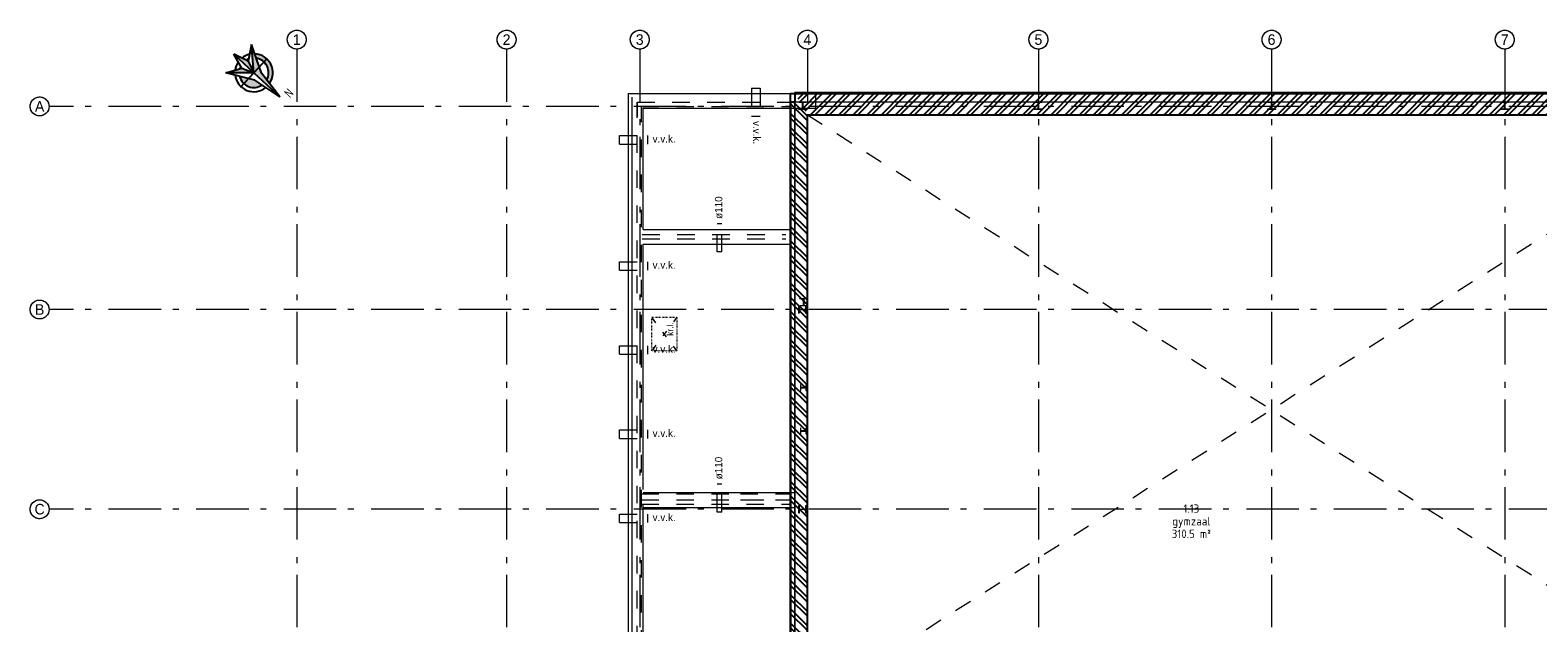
# Model space of a CAD drawing. Header units: millimetres. Extents: x -6345 to 55105, y -2390 to 56062.
# Tile 11 of 14: x -6345 to 29544, y 21704 to 35798. Entities that reach past the tile are written whole.
import ezdxf
from ezdxf.enums import TextEntityAlignment as Align

# ---------------------------------------------------------------- set-up
doc = ezdxf.new("R2010")
doc.units = ezdxf.units.MM
doc.header["$LTSCALE"] = 100
for name, pattern in [('STYLE_01', [0.416641, 0.208282, -0.208359]), ('STYLE_05', [0.208282, 0.069427, -0.138855]), ('STYLE_06', [1.041641, 0.625, -0.208282, 0.069427, -0.138931])]:
    doc.linetypes.add(name, pattern=pattern)
for name, color, linetype, lineweight in [('00 stramien', 8, 'STYLE_06', 18), ('X-BT$23A__RuimteElement', 7, 'Continuous', 0), ('X-BT$23F__RuimteElement', 7, 'Continuous', 0), ('X-BT$23m2_RuimteElement', 7, 'Continuous', 0), ('X-BT$23NR__Ruimtenummer', 1, 'Continuous', 0), ('X-BT$23P__Algemeen', 1, 'Continuous', 0)]:
    doc.layers.add(name, color=color, linetype=linetype, lineweight=lineweight)
for name, color, linetype in [('AC21----_Buitenmuren', 8, 'Continuous'), ('AL16----_Funderings-contructie', 8, 'Continuous'), ('AL19----_Kruipluik', 8, 'Continuous'), ('AL21----_Buitenmuren', 3, 'Continuous'), ('AL28----_Constructie', 5, 'Continuous'), ('AL33----_Vloeropeningen', 5, 'Continuous'), ('BL$5----_Noordpijl', 7, 'Continuous'), ('X-BT$1----_Ruimtegegevens', 7, 'Continuous')]:
    doc.layers.add(name, color=color, linetype=linetype)
for name, color, linetype, plot in [('AL19----_sparingen VBI', 8, 'Continuous', False), ('AL19----_Ventilatie', 8, 'Continuous', False), ('BL$8-BVO-polylijn', 160, 'Continuous', False), ('BL$8-GO--polylijnen', 10, 'Continuous', False)]:
    doc.layers.add(name, color=color, linetype=linetype, plot=plot)
doc.styles.add('Isocpeur', font='isocpeur.ttf')
doc.styles.add('NORDINED_W', font='isocpeur.ttf', dxfattribs={"width": 0.8})

# ---------------------------------------------------------------- blocks, each defined once
blk = doc.blocks.new('Ruimtefunctie')
at = {"layer": 'X-BT$23A__RuimteElement', "style": 'Isocpeur', "width": 0.94}
blk.add_attdef('RUIMTEFUNCTIE-A', text='', height=200, dxfattribs=at).set_placement((0, -600), align=Align.MIDDLE_CENTER)
at = {"layer": 'X-BT$23F__RuimteElement', "style": 'Isocpeur', "width": 0.94}
blk.add_attdef('RUIMTEFUNCTIE', text='', height=200, dxfattribs=at).set_placement((0, 300), align=Align.MIDDLE_CENTER)
at = {"layer": 'X-BT$23m2_RuimteElement', "style": 'Isocpeur', "width": 0.94}
blk.add_attdef('RUIMTEFUNCTIE-B', text='', height=200, dxfattribs=at).set_placement((0, 0), align=Align.MIDDLE_CENTER)
at = {"layer": 'X-BT$23NR__Ruimtenummer', "style": 'Isocpeur', "width": 0.94}
blk.add_attdef('RUIMTENUMMER', text='', height=200, dxfattribs=at).set_placement((0, 600), align=Align.MIDDLE_CENTER)
at = {"layer": 'X-BT$23P__Algemeen', "style": 'Isocpeur', "width": 0.94}
blk.add_attdef('PEILMAAT', text='', height=200, dxfattribs=at).set_placement((0, -300), align=Align.MIDDLE_CENTER)

msp = doc.modelspace()

# ---------------------------------------------------------------- hatches: boundary and pattern name
at = {"layer": 'AC21----_Buitenmuren'}
h = msp.add_hatch(dxfattribs=at)
h.set_pattern_fill('ANSI32', color=256, scale=25, angle=90, style=0)
h.paths.add_polyline_path([(12155, 33785), (11855, 34305), (11855, 34085), (11755, 34085), (11755, 10235), (12078, 10635), (12078, 13474), (12155, 13474)])
h = msp.add_hatch(dxfattribs=at)
h.set_pattern_fill('ANSI32', color=256, scale=25, style=0)
h.paths.add_polyline_path([(34775, 34305), (11855, 34305), (12155, 33785), (34255, 33785)])
at = {"layer": 'BL$5----_Noordpijl'}
for points in [[(-1153, 35063), (-1497, 35225), (-1020, 34786)], [(-399, 34213), (-842, 34776), (-1074, 35455), (-1020, 34786)], [(-1307, 34895), (-1691, 34786), (-1020, 34786)], [(-1361, 34702, 0.521488), (-823, 34494), (-996, 34609)]]:
    msp.add_hatch(color=256, dxfattribs=at).paths.add_polyline_path(points)
h = msp.add_hatch(color=256, dxfattribs=at)
h.paths.add_polyline_path([(-714, 34613), (-648, 34530, 0.373023), (-714, 35117), (-782, 35044, -0.347631)])
h.paths.add_polyline_path([(-782, 35044), (-714, 35117, 0.17663), (-999, 35236), (-964, 35132, -0.147176)])

# ---------------------------------------------------------------- linework, layer by layer
at = {"layer": '00 stramien', "ltscale": 20}
for p, q in [((-225, 35588), (-222, 35610)), ((-225, 35566), (-225, 35588)), ((-223, 35544), (-225, 35566)), ((-219, 35522), (-223, 35544)), ((-222, 35610), (-217, 35631)), ((-217, 35631), (-211, 35652)), ((-211, 35652), (-202, 35673)), ((-202, 35673), (-191, 35692)), ((-191, 35692), (-179, 35710)), ((-179, 35710), (-164, 35727)), ((-164, 35727), (-148, 35742)), ((-148, 35742), (-131, 35756)), ((-131, 35756), (-112, 35768)), ((-112, 35768), (-93, 35778)), ((-93, 35778), (-72, 35786)), ((-72, 35786), (-51, 35792)), ((-51, 35792), (-29, 35796)), ((-29, 35796), (-7, 35798)), ((-7, 35798), (15, 35798)), ((15, 35798), (37, 35795)), ((37, 35795), (58, 35790)), ((58, 35790), (79, 35784)), ((79, 35784), (100, 35775)), ((100, 35775), (119, 35764)), ((119, 35764), (137, 35752)), ((137, 35752), (154, 35737)), ((154, 35737), (169, 35722)), ((169, 35722), (183, 35704)), ((183, 35704), (195, 35686)), ((195, 35686), (205, 35666)), ((205, 35666), (213, 35645)), ((213, 35645), (219, 35624)), ((222, 35537), (217, 35515)), ((219, 35624), (223, 35603)), ((225, 35558), (222, 35537)), ((223, 35603), (225, 35581)), ((225, 35581), (225, 35558)), ((4770, 35588), (4773, 35610)), ((4770, 35566), (4770, 35588)), ((4772, 35544), (4770, 35566)), ((4776, 35522), (4772, 35544)), ((4773, 35610), (4778, 35631)), ((4778, 35631), (4784, 35652)), ((4784, 35652), (4793, 35673)), ((4793, 35673), (4804, 35692)), ((4804, 35692), (4816, 35710)), ((4816, 35710), (4831, 35727)), ((4831, 35727), (4847, 35742)), ((4847, 35742), (4864, 35756)), ((4864, 35756), (4882, 35768)), ((4882, 35768), (4902, 35778)), ((4902, 35778), (4923, 35786)), ((4923, 35786), (4944, 35792)), ((4944, 35792), (4966, 35796)), ((4966, 35796), (4988, 35798)), ((4988, 35798), (5010, 35798)), ((5010, 35798), (5032, 35795)), ((5032, 35795), (5053, 35790)), ((5053, 35790), (5074, 35784)), ((5074, 35784), (5095, 35775)), ((5095, 35775), (5114, 35764)), ((5114, 35764), (5132, 35752)), ((5132, 35752), (5149, 35737)), ((5149, 35737), (5164, 35722)), ((5164, 35722), (5178, 35704)), ((5178, 35704), (5190, 35686)), ((5190, 35686), (5200, 35666)), ((5200, 35666), (5208, 35645)), ((5208, 35645), (5214, 35624)), ((5217, 35537), (5212, 35515)), ((5214, 35624), (5218, 35603)), ((5220, 35558), (5217, 35537)), ((5218, 35603), (5220, 35581)), ((5220, 35581), (5220, 35558)), ((7940, 35588), (7943, 35610)), ((7940, 35566), (7940, 35588)), ((7942, 35544), (7940, 35566)), ((7946, 35522), (7942, 35544)), ((7943, 35610), (7948, 35631)), ((7948, 35631), (7954, 35652)), ((7954, 35652), (7963, 35673)), ((7963, 35673), (7974, 35692)), ((7974, 35692), (7986, 35710)), ((7986, 35710), (8001, 35727)), ((8001, 35727), (8017, 35742)), ((8017, 35742), (8034, 35756)), ((8034, 35756), (8052, 35768)), ((8052, 35768), (8072, 35778)), ((8072, 35778), (8093, 35786)), ((8093, 35786), (8114, 35792)), ((8114, 35792), (8136, 35796)), ((8136, 35796), (8158, 35798)), ((8158, 35798), (8180, 35798)), ((8180, 35798), (8202, 35795)), ((8202, 35795), (8223, 35790)), ((8223, 35790), (8244, 35784)), ((8244, 35784), (8265, 35775)), ((8265, 35775), (8284, 35764)), ((8284, 35764), (8302, 35752)), ((8302, 35752), (8319, 35737)), ((8319, 35737), (8334, 35722)), ((8334, 35722), (8348, 35704)), ((8348, 35704), (8360, 35686)), ((8360, 35686), (8370, 35666)), ((8370, 35666), (8378, 35645)), ((8378, 35645), (8384, 35624)), ((8387, 35537), (8382, 35515)), ((8384, 35624), (8388, 35603)), ((8390, 35558), (8387, 35537)), ((8388, 35603), (8390, 35581)), ((8390, 35581), (8390, 35558)), ((11930, 35588), (11933, 35610)), ((11930, 35566), (11930, 35588)), ((11932, 35544), (11930, 35566)), ((11936, 35522), (11932, 35544)), ((11933, 35610), (11938, 35631)), ((11938, 35631), (11944, 35652)), ((11944, 35652), (11953, 35673)), ((11953, 35673), (11964, 35692)), ((11964, 35692), (11976, 35710)), ((11976, 35710), (11991, 35727)), ((11991, 35727), (12007, 35742)), ((12007, 35742), (12024, 35756)), ((12024, 35756), (12042, 35768)), ((12042, 35768), (12062, 35778)), ((12062, 35778), (12083, 35786)), ((12083, 35786), (12104, 35792)), ((12104, 35792), (12126, 35796)), ((12126, 35796), (12148, 35798)), ((12148, 35798), (12170, 35798)), ((12170, 35798), (12192, 35795)), ((12192, 35795), (12213, 35790)), ((12213, 35790), (12234, 35784)), ((12234, 35784), (12255, 35775)), ((12255, 35775), (12274, 35764)), ((12274, 35764), (12292, 35752)), ((12292, 35752), (12309, 35737)), ((12309, 35737), (12324, 35722)), ((12324, 35722), (12338, 35704)), ((12338, 35704), (12350, 35686)), ((12350, 35686), (12360, 35666)), ((12360, 35666), (12368, 35645)), ((12368, 35645), (12374, 35624)), ((12377, 35537), (12372, 35515)), ((12374, 35624), (12378, 35603)), ((12380, 35558), (12377, 35537)), ((12378, 35603), (12380, 35581)), ((12380, 35581), (12380, 35558)), ((17430, 35588), (17433, 35610)), ((17430, 35566), (17430, 35588)), ((17432, 35544), (17430, 35566)), ((17436, 35522), (17432, 35544)), ((17433, 35610), (17438, 35631)), ((17438, 35631), (17444, 35652)), ((17444, 35652), (17453, 35673)), ((17453, 35673), (17464, 35692)), ((17464, 35692), (17476, 35710)), ((17476, 35710), (17491, 35727)), ((17491, 35727), (17507, 35742)), ((17507, 35742), (17524, 35756)), ((17524, 35756), (17542, 35768)), ((17542, 35768), (17562, 35778)), ((17562, 35778), (17583, 35786)), ((17583, 35786), (17604, 35792)), ((17604, 35792), (17626, 35796)), ((17626, 35796), (17648, 35798)), ((17648, 35798), (17670, 35798)), ((17670, 35798), (17692, 35795)), ((17692, 35795), (17713, 35790)), ((17713, 35790), (17734, 35784)), ((17734, 35784), (17755, 35775)), ((17755, 35775), (17774, 35764)), ((17774, 35764), (17792, 35752)), ((17792, 35752), (17809, 35737)), ((17809, 35737), (17824, 35722)), ((17824, 35722), (17838, 35704)), ((17838, 35704), (17850, 35686)), ((17850, 35686), (17860, 35666)), ((17860, 35666), (17868, 35645)), ((17868, 35645), (17874, 35624)), ((17877, 35537), (17872, 35515)), ((17874, 35624), (17878, 35603)), ((17880, 35558), (17877, 35537)), ((17878, 35603), (17880, 35581)), ((17880, 35581), (17880, 35558)), ((22980, 35588), (22983, 35610)), ((22980, 35566), (22980, 35588)), ((22982, 35544), (22980, 35566)), ((22986, 35522), (22982, 35544)), ((22983, 35610), (22988, 35631)), ((22988, 35631), (22994, 35652)), ((22994, 35652), (23003, 35673)), ((23003, 35673), (23014, 35692)), ((23014, 35692), (23026, 35710)), ((23026, 35710), (23041, 35727)), ((23041, 35727), (23057, 35742)), ((23057, 35742), (23074, 35756)), ((23074, 35756), (23092, 35768)), ((23092, 35768), (23112, 35778)), ((23112, 35778), (23133, 35786)), ((23133, 35786), (23154, 35792)), ((23154, 35792), (23176, 35796)), ((23176, 35796), (23198, 35798)), ((23198, 35798), (23220, 35798)), ((23220, 35798), (23242, 35795)), ((23242, 35795), (23263, 35790)), ((23263, 35790), (23284, 35784)), ((23284, 35784), (23305, 35775)), ((23305, 35775), (23324, 35764)), ((23324, 35764), (23342, 35752)), ((23342, 35752), (23359, 35737)), ((23359, 35737), (23374, 35722)), ((23374, 35722), (23388, 35704)), ((23388, 35704), (23400, 35686)), ((23400, 35686), (23410, 35666)), ((23410, 35666), (23418, 35645)), ((23418, 35645), (23424, 35624)), ((23427, 35537), (23422, 35515)), ((23424, 35624), (23428, 35603)), ((23430, 35558), (23427, 35537)), ((23428, 35603), (23430, 35581)), ((23430, 35581), (23430, 35558)), ((28530, 35588), (28533, 35610)), ((28530, 35566), (28530, 35588)), ((28532, 35544), (28530, 35566)), ((28536, 35522), (28532, 35544)), ((28533, 35610), (28538, 35631)), ((28538, 35631), (28544, 35652)), ((28544, 35652), (28553, 35673)), ((28553, 35673), (28564, 35692)), ((28564, 35692), (28576, 35710)), ((28576, 35710), (28591, 35727)), ((28591, 35727), (28607, 35742)), ((28607, 35742), (28624, 35756)), ((28624, 35756), (28642, 35768)), ((28642, 35768), (28662, 35778)), ((28662, 35778), (28683, 35786)), ((28683, 35786), (28704, 35792)), ((28704, 35792), (28726, 35796)), ((28726, 35796), (28748, 35798)), ((28748, 35798), (28770, 35798)), ((28770, 35798), (28792, 35795)), ((28792, 35795), (28813, 35790)), ((28813, 35790), (28834, 35784)), ((28834, 35784), (28855, 35775)), ((28855, 35775), (28874, 35764)), ((28874, 35764), (28892, 35752)), ((28892, 35752), (28909, 35737)), ((28909, 35737), (28924, 35722)), ((28924, 35722), (28938, 35704)), ((28938, 35704), (28950, 35686)), ((28950, 35686), (28960, 35666)), ((28960, 35666), (28968, 35645)), ((28968, 35645), (28974, 35624)), ((28977, 35537), (28972, 35515)), ((28974, 35624), (28978, 35603)), ((28980, 35558), (28977, 35537)), ((28978, 35603), (28980, 35581)), ((28980, 35581), (28980, 35558)), ((-213, 35501), (-219, 35522)), ((-205, 35480), (-213, 35501)), ((-195, 35461), (-205, 35480)), ((-183, 35442), (-195, 35461)), ((-169, 35425), (-183, 35442)), ((-154, 35409), (-169, 35425)), ((-137, 35395), (-154, 35409)), ((-119, 35382), (-137, 35395)), ((-100, 35371), (-119, 35382)), ((-79, 35363), (-100, 35371)), ((-58, 35356), (-79, 35363)), ((-37, 35351), (-58, 35356)), ((-15, 35349), (-37, 35351)), ((7, 35348), (-15, 35349)), ((29, 35350), (7, 35348)), ((51, 35354), (29, 35350)), ((72, 35360), (51, 35354)), ((93, 35368), (72, 35360)), ((112, 35378), (93, 35368)), ((131, 35390), (112, 35378)), ((148, 35404), (131, 35390)), ((164, 35419), (148, 35404)), ((179, 35436), (164, 35419)), ((191, 35454), (179, 35436)), ((202, 35474), (191, 35454)), ((211, 35494), (202, 35474)), ((217, 35515), (211, 35494)), ((4782, 35501), (4776, 35522)), ((4790, 35480), (4782, 35501)), ((4800, 35461), (4790, 35480)), ((4812, 35442), (4800, 35461)), ((4826, 35425), (4812, 35442)), ((4841, 35409), (4826, 35425)), ((4858, 35395), (4841, 35409)), ((4876, 35382), (4858, 35395)), ((4895, 35371), (4876, 35382)), ((4916, 35363), (4895, 35371)), ((4937, 35356), (4916, 35363)), ((4958, 35351), (4937, 35356)), ((4980, 35349), (4958, 35351)), ((5002, 35348), (4980, 35349)), ((5024, 35350), (5002, 35348)), ((5046, 35354), (5024, 35350)), ((5067, 35360), (5046, 35354)), ((5088, 35368), (5067, 35360)), ((5107, 35378), (5088, 35368)), ((5126, 35390), (5107, 35378)), ((5143, 35404), (5126, 35390)), ((5159, 35419), (5143, 35404)), ((5174, 35436), (5159, 35419)), ((5186, 35454), (5174, 35436)), ((5197, 35474), (5186, 35454)), ((5206, 35494), (5197, 35474)), ((5212, 35515), (5206, 35494)), ((7952, 35501), (7946, 35522)), ((7960, 35480), (7952, 35501)), ((7970, 35461), (7960, 35480)), ((7982, 35442), (7970, 35461)), ((7996, 35425), (7982, 35442)), ((8011, 35409), (7996, 35425)), ((8028, 35395), (8011, 35409)), ((8046, 35382), (8028, 35395)), ((8065, 35371), (8046, 35382)), ((8086, 35363), (8065, 35371)), ((8107, 35356), (8086, 35363)), ((8128, 35351), (8107, 35356)), ((8150, 35349), (8128, 35351)), ((8172, 35348), (8150, 35349)), ((8194, 35350), (8172, 35348)), ((8216, 35354), (8194, 35350)), ((8237, 35360), (8216, 35354)), ((8258, 35368), (8237, 35360)), ((8278, 35378), (8258, 35368)), ((8296, 35390), (8278, 35378)), ((8313, 35404), (8296, 35390)), ((8329, 35419), (8313, 35404)), ((8344, 35436), (8329, 35419)), ((8356, 35454), (8344, 35436)), ((8367, 35474), (8356, 35454)), ((8376, 35494), (8367, 35474)), ((8382, 35515), (8376, 35494)), ((11942, 35501), (11936, 35522)), ((11950, 35480), (11942, 35501)), ((11960, 35461), (11950, 35480)), ((11972, 35442), (11960, 35461)), ((11986, 35425), (11972, 35442)), ((12001, 35409), (11986, 35425)), ((12018, 35395), (12001, 35409)), ((12036, 35382), (12018, 35395)), ((12055, 35371), (12036, 35382)), ((12076, 35363), (12055, 35371)), ((12097, 35356), (12076, 35363)), ((12118, 35351), (12097, 35356)), ((12140, 35349), (12118, 35351)), ((12162, 35348), (12140, 35349)), ((12184, 35350), (12162, 35348)), ((12206, 35354), (12184, 35350)), ((12227, 35360), (12206, 35354)), ((12248, 35368), (12227, 35360)), ((12267, 35378), (12248, 35368)), ((12286, 35390), (12267, 35378)), ((12303, 35404), (12286, 35390)), ((12319, 35419), (12303, 35404)), ((12334, 35436), (12319, 35419)), ((12346, 35454), (12334, 35436)), ((12357, 35474), (12346, 35454)), ((12366, 35494), (12357, 35474)), ((12372, 35515), (12366, 35494)), ((17442, 35501), (17436, 35522)), ((17450, 35480), (17442, 35501)), ((17460, 35461), (17450, 35480)), ((17472, 35442), (17460, 35461)), ((17486, 35425), (17472, 35442)), ((17501, 35409), (17486, 35425)), ((17518, 35395), (17501, 35409)), ((17536, 35382), (17518, 35395)), ((17555, 35371), (17536, 35382)), ((17576, 35363), (17555, 35371)), ((17597, 35356), (17576, 35363)), ((17618, 35351), (17597, 35356)), ((17640, 35349), (17618, 35351)), ((17662, 35348), (17640, 35349)), ((17684, 35350), (17662, 35348)), ((17706, 35354), (17684, 35350)), ((17727, 35360), (17706, 35354)), ((17748, 35368), (17727, 35360)), ((17768, 35378), (17748, 35368)), ((17786, 35390), (17768, 35378)), ((17803, 35404), (17786, 35390)), ((17819, 35419), (17803, 35404)), ((17834, 35436), (17819, 35419)), ((17846, 35454), (17834, 35436)), ((17857, 35474), (17846, 35454)), ((17866, 35494), (17857, 35474)), ((17872, 35515), (17866, 35494)), ((22992, 35501), (22986, 35522)), ((23000, 35480), (22992, 35501)), ((23010, 35461), (23000, 35480)), ((23022, 35442), (23010, 35461)), ((23036, 35425), (23022, 35442)), ((23051, 35409), (23036, 35425)), ((23068, 35395), (23051, 35409)), ((23086, 35382), (23068, 35395)), ((23105, 35371), (23086, 35382)), ((23126, 35363), (23105, 35371)), ((23147, 35356), (23126, 35363)), ((23168, 35351), (23147, 35356)), ((23190, 35349), (23168, 35351)), ((23212, 35348), (23190, 35349)), ((23234, 35350), (23212, 35348)), ((23256, 35354), (23234, 35350)), ((23277, 35360), (23256, 35354)), ((23298, 35368), (23277, 35360)), ((23318, 35378), (23298, 35368)), ((23336, 35390), (23318, 35378)), ((23353, 35404), (23336, 35390)), ((23369, 35419), (23353, 35404)), ((23384, 35436), (23369, 35419)), ((23396, 35454), (23384, 35436)), ((23407, 35474), (23396, 35454)), ((23416, 35494), (23407, 35474)), ((23422, 35515), (23416, 35494)), ((28542, 35501), (28536, 35522)), ((28550, 35480), (28542, 35501)), ((28560, 35461), (28550, 35480)), ((28572, 35442), (28560, 35461)), ((28586, 35425), (28572, 35442)), ((28601, 35409), (28586, 35425)), ((28618, 35395), (28601, 35409)), ((28636, 35382), (28618, 35395)), ((28655, 35371), (28636, 35382)), ((28676, 35363), (28655, 35371)), ((28697, 35356), (28676, 35363)), ((28718, 35351), (28697, 35356)), ((28740, 35349), (28718, 35351)), ((28762, 35348), (28740, 35349)), ((28784, 35350), (28762, 35348)), ((28806, 35354), (28784, 35350)), ((28827, 35360), (28806, 35354)), ((28848, 35368), (28827, 35360)), ((28868, 35378), (28848, 35368)), ((28886, 35390), (28868, 35378)), ((28903, 35404), (28886, 35390)), ((28919, 35419), (28903, 35404)), ((28934, 35436), (28919, 35419)), ((28946, 35454), (28934, 35436)), ((28957, 35474), (28946, 35454)), ((28966, 35494), (28957, 35474)), ((28972, 35515), (28966, 35494)), ((-6322, 34085), (-6312, 34104)), ((-6312, 34104), (-6299, 34122)), ((-6299, 34122), (-6285, 34139)), ((-6285, 34139), (-6269, 34154)), ((-6269, 34154), (-6252, 34168)), ((-6252, 34168), (-6233, 34180)), ((-6233, 34180), (-6213, 34190)), ((-6213, 34190), (-6193, 34198)), ((-6193, 34198), (-6172, 34204)), ((-6172, 34204), (-6150, 34208)), ((-6150, 34208), (-6128, 34210)), ((-6128, 34210), (-6106, 34210)), ((-6106, 34210), (-6084, 34207)), ((-6084, 34207), (-6062, 34202)), ((-6062, 34202), (-6041, 34196)), ((-6041, 34196), (-6021, 34187)), ((-6021, 34187), (-6002, 34176)), ((-6002, 34176), (-5984, 34164)), ((-5984, 34164), (-5967, 34149)), ((-5967, 34149), (-5951, 34133)), ((-5951, 34133), (-5938, 34116)), ((-5938, 34116), (-5926, 34098)), ((-5926, 34098), (-5916, 34078)), ((-6345, 34000), (-6342, 34022)), ((-6345, 33978), (-6345, 34000)), ((-6344, 33956), (-6345, 33978)), ((-6340, 33934), (-6344, 33956)), ((-6342, 34022), (-6338, 34043)), ((-6334, 33913), (-6340, 33934)), ((-6338, 34043), (-6331, 34064)), ((-6325, 33892), (-6334, 33913)), ((-6331, 34064), (-6322, 34085)), ((-6315, 33872), (-6325, 33892)), ((-6303, 33854), (-6315, 33872)), ((-6290, 33837), (-6303, 33854)), ((-6274, 33821), (-6290, 33837)), ((-6257, 33806), (-6274, 33821)), ((-6239, 33794), (-6257, 33806)), ((-6220, 33783), (-6239, 33794)), ((-6200, 33774), (-6220, 33783)), ((-6179, 33768), (-6200, 33774)), ((-6157, 33763), (-6179, 33768)), ((-6135, 33760), (-6157, 33763)), ((-6113, 33760), (-6135, 33760)), ((-6091, 33762), (-6113, 33760)), ((-6069, 33766), (-6091, 33762)), ((-6048, 33772), (-6069, 33766)), ((-6028, 33780), (-6048, 33772)), ((-6008, 33790), (-6028, 33780)), ((-5989, 33802), (-6008, 33790)), ((-5972, 33816), (-5989, 33802)), ((-5956, 33831), (-5972, 33816)), ((-5942, 33848), (-5956, 33831)), ((-5929, 33866), (-5942, 33848)), ((-5919, 33885), (-5929, 33866)), ((-5910, 33906), (-5919, 33885)), ((-5916, 34078), (-5907, 34057)), ((-5903, 33927), (-5910, 33906)), ((-5907, 34057), (-5901, 34036)), ((-5898, 33948), (-5903, 33927)), ((-5901, 34036), (-5897, 34014)), ((-5896, 33970), (-5898, 33948)), ((-5897, 34014), (-5896, 33992)), ((-5896, 33992), (-5896, 33970)), ((-6345, 29170), (-6342, 29192)), ((-6345, 29148), (-6345, 29170)), ((-6344, 29126), (-6345, 29148)), ((-6340, 29104), (-6344, 29126)), ((-6342, 29192), (-6338, 29213)), ((-6334, 29083), (-6340, 29104)), ((-6338, 29213), (-6331, 29234)), ((-6325, 29062), (-6334, 29083)), ((-6331, 29234), (-6322, 29255)), ((-6322, 29255), (-6312, 29274)), ((-6312, 29274), (-6299, 29292)), ((-6299, 29292), (-6285, 29309)), ((-6285, 29309), (-6269, 29324)), ((-6269, 29324), (-6252, 29338)), ((-6252, 29338), (-6233, 29350)), ((-6233, 29350), (-6213, 29360)), ((-6213, 29360), (-6193, 29368)), ((-6193, 29368), (-6172, 29374)), ((-6172, 29374), (-6150, 29378)), ((-6150, 29378), (-6128, 29380)), ((-6128, 29380), (-6106, 29380)), ((-6106, 29380), (-6084, 29377)), ((-6084, 29377), (-6062, 29372)), ((-6062, 29372), (-6041, 29366)), ((-6041, 29366), (-6021, 29357)), ((-6021, 29357), (-6002, 29346)), ((-6002, 29346), (-5984, 29334)), ((-5984, 29334), (-5967, 29319)), ((-5967, 29319), (-5951, 29303)), ((-5951, 29303), (-5938, 29286)), ((-5938, 29286), (-5926, 29268)), ((-5926, 29268), (-5916, 29248)), ((-5910, 29076), (-5919, 29055)), ((-5916, 29248), (-5907, 29227)), ((-5903, 29097), (-5910, 29076)), ((-5907, 29227), (-5901, 29206)), ((-5898, 29118), (-5903, 29097)), ((-5901, 29206), (-5897, 29184)), ((-5896, 29140), (-5898, 29118)), ((-5897, 29184), (-5896, 29162)), ((-5896, 29162), (-5896, 29140)), ((-6315, 29042), (-6325, 29062)), ((-6303, 29024), (-6315, 29042)), ((-6290, 29007), (-6303, 29024)), ((-6274, 28991), (-6290, 29007)), ((-6257, 28976), (-6274, 28991)), ((-6239, 28964), (-6257, 28976)), ((-6220, 28953), (-6239, 28964)), ((-6200, 28944), (-6220, 28953)), ((-6179, 28938), (-6200, 28944)), ((-6157, 28933), (-6179, 28938)), ((-6135, 28930), (-6157, 28933)), ((-6113, 28930), (-6135, 28930)), ((-6091, 28932), (-6113, 28930)), ((-6069, 28936), (-6091, 28932)), ((-6048, 28942), (-6069, 28936)), ((-6028, 28950), (-6048, 28942)), ((-6008, 28960), (-6028, 28950)), ((-5989, 28972), (-6008, 28960)), ((-5972, 28986), (-5989, 28972)), ((-5956, 29001), (-5972, 28986)), ((-5942, 29018), (-5956, 29001)), ((-5929, 29036), (-5942, 29018)), ((-5919, 29055), (-5929, 29036)), ((-6345, 24420), (-6342, 24442)), ((-6345, 24398), (-6345, 24420)), ((-6342, 24442), (-6338, 24463)), ((-6338, 24463), (-6331, 24484)), ((-6331, 24484), (-6322, 24505)), ((-6322, 24505), (-6312, 24524)), ((-6312, 24524), (-6299, 24542)), ((-6299, 24542), (-6285, 24559)), ((-6285, 24559), (-6269, 24574)), ((-6269, 24574), (-6252, 24588)), ((-6252, 24588), (-6233, 24600)), ((-6233, 24600), (-6213, 24610)), ((-6213, 24610), (-6193, 24618)), ((-6193, 24618), (-6172, 24624)), ((-6172, 24624), (-6150, 24628)), ((-6150, 24628), (-6128, 24630)), ((-6128, 24630), (-6106, 24630)), ((-6106, 24630), (-6084, 24627)), ((-6084, 24627), (-6062, 24622)), ((-6062, 24622), (-6041, 24616)), ((-6041, 24616), (-6021, 24607)), ((-6021, 24607), (-6002, 24596)), ((-6002, 24596), (-5984, 24584)), ((-5984, 24584), (-5967, 24569)), ((-5967, 24569), (-5951, 24553)), ((-5951, 24553), (-5938, 24536)), ((-5938, 24536), (-5926, 24518)), ((-5926, 24518), (-5916, 24498)), ((-5916, 24498), (-5907, 24477)), ((-5907, 24477), (-5901, 24456)), ((-5901, 24456), (-5897, 24434)), ((-5897, 24434), (-5896, 24412)), ((-5896, 24412), (-5896, 24390)), ((-6344, 24376), (-6345, 24398)), ((-6340, 24354), (-6344, 24376)), ((-6334, 24333), (-6340, 24354)), ((-6325, 24312), (-6334, 24333)), ((-6315, 24292), (-6325, 24312)), ((-6303, 24274), (-6315, 24292)), ((-6290, 24257), (-6303, 24274)), ((-6274, 24241), (-6290, 24257)), ((-6257, 24226), (-6274, 24241)), ((-6239, 24214), (-6257, 24226)), ((-6220, 24203), (-6239, 24214)), ((-6200, 24194), (-6220, 24203)), ((-6179, 24188), (-6200, 24194)), ((-6157, 24183), (-6179, 24188)), ((-6135, 24180), (-6157, 24183)), ((-6113, 24180), (-6135, 24180)), ((-6091, 24182), (-6113, 24180)), ((-6069, 24186), (-6091, 24182)), ((-6048, 24192), (-6069, 24186)), ((-6028, 24200), (-6048, 24192)), ((-6008, 24210), (-6028, 24200)), ((-5989, 24222), (-6008, 24210)), ((-5972, 24236), (-5989, 24222)), ((-5956, 24251), (-5972, 24236)), ((-5942, 24268), (-5956, 24251)), ((-5929, 24286), (-5942, 24268)), ((-5919, 24305), (-5929, 24286)), ((-5910, 24326), (-5919, 24305)), ((-5903, 24347), (-5910, 24326)), ((-5898, 24368), (-5903, 24347)), ((-5896, 24390), (-5898, 24368))]:
    msp.add_line(p, q, dxfattribs=at)
at = {"layer": '00 stramien', "linetype": 'STYLE_06', "lineweight": 5, "ltscale": 20}
for p, q in [((0, 35348), (0, -2390)), ((4995, 35348), (4995, -2390)), ((8165, 35348), (8165, -2390)), ((12155, 35348), (12155, -2390)), ((17655, 35348), (17655, -2390)), ((23205, 35348), (23205, -2390)), ((28755, 35348), (28755, -2390)), ((55105, 33985), (-5895, 33985)), ((55105, 29155), (-5895, 29155)), ((55105, 24405), (-5895, 24405))]:
    msp.add_line(p, q, dxfattribs=at)
at = {"layer": '00 stramien', "linetype": 'Continuous'}
for centre in [(0, 35573), (4995, 35573), (8165, 35573), (12155, 35573), (17655, 35573), (23205, 35573), (28755, 35573), (-6120, 33985), (-6120, 29155), (-6120, 24405)]:
    msp.add_circle(centre, 225, dxfattribs=at)
at = {"layer": 'AL16----_Funderings-contructie', "linetype": 'Continuous', "lineweight": 5, "ltscale": 20}
for p, q in [((7895, 34295), (12355, 34295)), ((7895, 20610), (7895, 34295)), ((7895, 20610), (7895, 34295)), ((7985, 20520), (7985, 34205)), ((8105, 34072), (8105, 33748)), ((8245, 33945), (12355, 33945)), ((8245, 31060), (8245, 33945)), ((8245, 31060), (11755, 31060)), ((8245, 24875), (8245, 30710)), ((8245, 30710), (11755, 30710)), ((8245, 24800), (11855, 24800)), ((8245, 20610), (8245, 24525)), ((8245, 24450), (11855, 24450))]:
    msp.add_line(p, q, dxfattribs=at)
at = {"layer": 'AL16----_Funderings-contructie', "linetype": 'STYLE_01', "lineweight": 5, "ltscale": 20}
for p, q in [((8105, 20380), (8105, 34085)), ((8105, 34085), (11755, 34085)), ((8205, 20280), (8205, 33985)), ((8205, 33985), (11755, 33985)), ((8225, 30935), (11645, 30935)), ((8225, 30835), (11645, 30835)), ((8205, 24775), (10346, 24775)), ((10560, 24775), (11755, 24775)), ((8205, 24625), (11755, 24625)), ((8205, 24625), (10346, 24625)), ((8205, 24525), (11755, 24525)), ((10560, 24625), (11755, 24625))]:
    msp.add_line(p, q, dxfattribs=at)
at = {"layer": 'AL19----_Kruipluik', "linetype": 'STYLE_05', "lineweight": 5, "ltscale": 20}
for p, q in [((9051, 28170), (8451, 28970)), ((9051, 28970), (8451, 28170))]:
    msp.add_line(p, q, dxfattribs=at)
at = {"layer": 'AL19----_Kruipluik', "linetype": 'STYLE_05', "lineweight": 5}
msp.add_lwpolyline([(8451, 28170), (8451, 28970), (9051, 28970), (9051, 28170)], close=True, dxfattribs=at)
at = {"layer": 'AL19----_sparingen VBI', "linetype": 'STYLE_01', "lineweight": 5, "ltscale": 20}
for p, q in [((10120, 31195), (10010, 31195)), ((10010, 30525), (10010, 31195)), ((10120, 30525), (10120, 31195)), ((10120, 30525), (10010, 30525)), ((10120, 25002), (10010, 25002)), ((10010, 24332), (10010, 25002)), ((10120, 24332), (10120, 25002)), ((10120, 24332), (10010, 24332))]:
    msp.add_line(p, q, dxfattribs=at)
at = {"layer": 'AL19----_Ventilatie', "linetype": 'STYLE_01', "lineweight": 5, "ltscale": 20}
for p, q in [((10829, 34423), (10829, 33753)), ((10829, 34423), (11029, 34423)), ((11029, 34423), (11029, 33753)), ((10829, 33753), (11029, 33753)), ((7687, 33290), (8357, 33290)), ((7687, 33090), (7687, 33290)), ((7687, 33090), (8357, 33090)), ((8357, 33090), (8357, 33290)), ((7687, 30290), (8357, 30290)), ((7687, 30090), (7687, 30290)), ((8357, 30090), (8357, 30290)), ((7687, 30090), (8357, 30090)), ((7687, 28290), (8357, 28290)), ((7687, 28090), (7687, 28290)), ((7687, 28090), (8357, 28090)), ((8357, 28090), (8357, 28290)), ((7687, 26290), (8357, 26290)), ((7687, 26090), (7687, 26290)), ((8357, 26090), (8357, 26290)), ((7687, 26090), (8357, 26090)), ((7687, 24290), (8357, 24290)), ((7687, 24090), (7687, 24290)), ((7687, 24090), (8357, 24090)), ((8357, 24090), (8357, 24290))]:
    msp.add_line(p, q, dxfattribs=at)
at = {"layer": 'AL21----_Buitenmuren', "linetype": 'Continuous', "lineweight": 5, "ltscale": 20}
for p, q in [((12355, 33945), (12355, 34295)), ((11855, 10335), (11855, 34085)), ((34255, 33785), (12155, 33785)), ((12155, 14969), (12155, 33785))]:
    msp.add_line(p, q, dxfattribs=at)
at = {"layer": 'AL21----_Buitenmuren', "linetype": 'STYLE_01', "lineweight": 5, "ltscale": 20}
msp.add_line((11755, 33985), (11755, 34085), dxfattribs=at)
at = {"layer": 'AL21----_Buitenmuren', "linetype": 'Continuous', "lineweight": 5}
msp.add_line((34555, 34085), (11855, 34085), dxfattribs=at)
at = {"layer": 'AL21----_Buitenmuren'}
for points in [[(34775, 23285), (34775, 23780), (34765, 23780), (34775, 34305), (11855, 34305), (11855, 34085), (11755, 34085), (11755, 10235), (34655, 10235), (34655, 20650), (34775, 20650), (34775, 21135)], [(34255, 21135), (34255, 10635), (12078, 10635), (12078, 13474), (12155, 13474), (12155, 33785), (34255, 33785), (34255, 23285)]]:
    msp.add_lwpolyline(points, dxfattribs=at)
at = {"layer": 'AL21----_Buitenmuren', "linetype": 'Continuous', "lineweight": 5}
msp.add_lwpolyline([(34555, 21135), (34555, 10335), (11855, 10335), (11855, 34305), (34775, 34305)], dxfattribs=at)
msp.add_lwpolyline([(11855, 34085), (11855, 10335), (11755, 10335), (11755, 34085)], close=True, dxfattribs=at)
at = {"layer": 'AL28----_Constructie', "linetype": 'STYLE_05', "lineweight": 5}
for points in [[(11955, 33924), (12027, 33924, 0.414214), (12042, 33938), (12042, 34060, 0.414214), (12027, 34076), (11955, 34076), (11955, 34085), (12135, 34085), (12135, 34076), (12063, 34076, 0.414214), (12048, 34060), (12048, 33938, 0.414214), (12063, 33924), (12135, 33924), (12135, 33914), (11955, 33914)], [(17565, 33924), (17637, 33924, 0.414214), (17652, 33938), (17652, 34060, 0.414214), (17637, 34076), (17565, 34076), (17565, 34085), (17745, 34085), (17745, 34076), (17673, 34076, 0.414214), (17658, 34060), (17658, 33938, 0.414214), (17673, 33924), (17745, 33924), (17745, 33914), (17565, 33914)], [(23115, 33924), (23187, 33924, 0.414214), (23202, 33938), (23202, 34060, 0.414214), (23187, 34076), (23115, 34076), (23115, 34085), (23295, 34085), (23295, 34076), (23223, 34076, 0.414214), (23208, 34060), (23208, 33938, 0.414214), (23223, 33924), (23295, 33924), (23295, 33914), (23115, 33914)], [(28665, 33924), (28737, 33924, 0.414214), (28752, 33938), (28752, 34060, 0.414214), (28737, 34076), (28665, 34076), (28665, 34085), (28845, 34085), (28845, 34076), (28773, 34076, 0.414214), (28758, 34060), (28758, 33938, 0.414214), (28773, 33924), (28845, 33924), (28845, 33914), (28665, 33914)], [(12116, 29064), (12116, 29136, 0.414214), (12101, 29151), (11979, 29151, 0.414214), (11964, 29136), (11964, 29064), (11955, 29064), (11955, 29244), (11964, 29244), (11964, 29172, 0.414214), (11979, 29157), (12101, 29157, 0.414214), (12116, 29172), (12116, 29244), (12126, 29244), (12126, 29064)], [(12155, 29406), (12083, 29406, 0.414214), (12068, 29391), (12068, 29269, 0.414214), (12083, 29254), (12155, 29254), (12155, 29244), (11975, 29244), (11975, 29254), (12047, 29254, 0.414214), (12062, 29269), (12062, 29391, 0.414214), (12047, 29406), (11975, 29406), (11975, 29415), (12155, 29415)], [(12116, 24314), (12116, 24386, 0.414214), (12101, 24401), (11979, 24401, 0.414214), (11964, 24386), (11964, 24314), (11955, 24314), (11955, 24494), (11964, 24494), (11964, 24422, 0.414214), (11979, 24407), (12101, 24407, 0.414214), (12116, 24422), (12116, 24494), (12126, 24494), (12126, 24314)]]:
    msp.add_lwpolyline(points, format="xyb", close=True, dxfattribs=at)
at = {"layer": 'AL28----_Constructie', "linetype": 'Continuous', "lineweight": 5}
for points in [[(11955, 33924), (12027, 33924, 0.414214), (12042, 33938), (12042, 34060, 0.414214), (12027, 34076), (11955, 34076), (11955, 34085), (12135, 34085), (12135, 34076), (12063, 34076, 0.414214), (12048, 34060), (12048, 33938, 0.414214), (12063, 33924), (12135, 33924), (12135, 33914), (11955, 33914)], [(17565, 33924), (17637, 33924, 0.414214), (17652, 33938), (17652, 34060, 0.414214), (17637, 34076), (17565, 34076), (17565, 34085), (17745, 34085), (17745, 34076), (17673, 34076, 0.414214), (17658, 34060), (17658, 33938, 0.414214), (17673, 33924), (17745, 33924), (17745, 33914), (17565, 33914)], [(23115, 33924), (23187, 33924, 0.414214), (23202, 33938), (23202, 34060, 0.414214), (23187, 34076), (23115, 34076), (23115, 34085), (23295, 34085), (23295, 34076), (23223, 34076, 0.414214), (23208, 34060), (23208, 33938, 0.414214), (23223, 33924), (23295, 33924), (23295, 33914), (23115, 33914)], [(28665, 33924), (28737, 33924, 0.414214), (28752, 33938), (28752, 34060, 0.414214), (28737, 34076), (28665, 34076), (28665, 34085), (28845, 34085), (28845, 34076), (28773, 34076, 0.414214), (28758, 34060), (28758, 33938, 0.414214), (28773, 33924), (28845, 33924), (28845, 33914), (28665, 33914)], [(12116, 29065), (12116, 29137, 0.414214), (12101, 29152), (11979, 29152, 0.414214), (11964, 29137), (11964, 29065), (11955, 29065), (11955, 29245), (11964, 29245), (11964, 29173, 0.414214), (11979, 29158), (12101, 29158, 0.414214), (12116, 29173), (12116, 29245), (12126, 29245), (12126, 29065)], [(12155, 29406), (12083, 29406, 0.414214), (12068, 29392), (12068, 29270, 0.414214), (12083, 29254), (12155, 29254), (12155, 29245), (11975, 29245), (11975, 29254), (12047, 29254, 0.414214), (12062, 29270), (12062, 29392, 0.414214), (12047, 29406), (11975, 29406), (11975, 29416), (12155, 29416)], [(12116, 24314), (12116, 24386, 0.414214), (12101, 24401), (11979, 24401, 0.414214), (11964, 24386), (11964, 24314), (11955, 24314), (11955, 24494), (11964, 24494), (11964, 24422, 0.414214), (11979, 24407), (12101, 24407, 0.414214), (12116, 24422), (12116, 24494), (12126, 24494), (12126, 24314)]]:
    msp.add_lwpolyline(points, format="xyb", close=True, dxfattribs=at)
at = {"layer": 'AL28----_Constructie', "linetype": 'Continuous', "lineweight": 5, "flags": 128}
for points in [[(12117, 27365), (12117, 27310, -0.414214), (12105, 27298), (12013, 27298, -0.414214), (12001, 27310), (12001, 27365), (11993, 27365), (11993, 27225), (12001, 27225), (12001, 27280, -0.414214), (12013, 27292), (12105, 27292, -0.414214), (12117, 27280), (12117, 27225), (12126, 27225), (12126, 27365)], [(12117, 26335), (12117, 26280, -0.414214), (12105, 26268), (12013, 26268, -0.414214), (12001, 26280), (12001, 26335), (11993, 26335), (11993, 26195), (12001, 26195), (12001, 26250, -0.414214), (12013, 26262), (12105, 26262, -0.414214), (12117, 26250), (12117, 26195), (12126, 26195), (12126, 26335)]]:
    msp.add_lwpolyline(points, format="xyb", close=True, dxfattribs=at)
at = {"layer": 'AL33----_Vloeropeningen', "linetype": 'STYLE_01', "lineweight": 5, "ltscale": 20}
for p, q in [((12155, 33785), (34255, 19751)), ((12169, 19760), (34241, 33796))]:
    msp.add_line(p, q, dxfattribs=at)
at = {"layer": 'BL$5----_Noordpijl', "linetype": 'Continuous', "ltscale": 20}
for p, q in [((-1020, 34786), (-1497, 35225)), ((-1307, 34895), (-1497, 35225)), ((-1153, 35063), (-1497, 35225)), ((-1074, 35455), (-1153, 35063)), ((-1020, 34786), (-1074, 35455)), ((-1691, 34786), (-1307, 34895)), ((-1307, 34895), (-1020, 34786)), ((-1153, 35063), (-1020, 34786)), ((-1020, 34786), (-696, 35136)), ((-1020, 34786), (-1691, 34786)), ((-1020, 34786), (-1343, 34435)), ((-1020, 34786), (-399, 34213))]:
    msp.add_line(p, q, dxfattribs=at)
at = {"layer": 'BL$5----_Noordpijl', "linetype": 'Continuous'}
for points in [[(-399, 34213), (-842, 34776), (-1074, 35455)], [(-399, 34213), (-996, 34609), (-1691, 34786)]]:
    msp.add_lwpolyline(points, dxfattribs=at)
for radius, start, end in [(451, 102.8674, 129.2397), (451, 325.4974, 87.3915), (451, 145.4087, 171.781), (351, 153.4672, 164.2309), (351, 110.4175, 121.1812), (351, 330.6481, 80.814), (451, 187.2569, 309.1509), (351, 193.8344, 304.0003)]:
    msp.add_arc((-1020, 34786), radius, start, end, dxfattribs=at)
at = {"layer": 'BL$8-BVO-polylijn'}
msp.add_lwpolyline([(11755, 10235), (11755, 34295), (34765, 34295), (34765, 20210), (34655, 20210), (34655, 10235)], close=True, dxfattribs=at)
at = {"layer": 'BL$8-GO--polylijnen'}
msp.add_lwpolyline([(12155, 33785), (34255, 33785), (34255, 19653), (29185, 19653), (29185, 19760), (12155, 19760)], close=True, dxfattribs=at)

# ---------------------------------------------------------------- block references
at = {"layer": 'X-BT$1----_Ruimtegegevens'}
ref = msp.add_blockref('Ruimtefunctie', (21296, 24120), dxfattribs=at)
ref.add_attrib('RUIMTENUMMER', '1.13', dxfattribs={"layer": 'X-BT$23NR__Ruimtenummer', "height": 200, "style": 'Isocpeur', "width": 0.94}).set_placement((21296, 24420), align=Align.MIDDLE_CENTER)
ref.add_attrib('RUIMTEFUNCTIE', 'gymzaal', dxfattribs={"layer": 'X-BT$23F__RuimteElement', "height": 200, "style": 'Isocpeur', "width": 0.94}).set_placement((21296, 24120), align=Align.MIDDLE_CENTER)
ref.add_attrib('RUIMTEFUNCTIE-B', '310.5 m²', dxfattribs={"layer": 'X-BT$23m2_RuimteElement', "height": 200, "style": 'Isocpeur', "width": 0.94}).set_placement((21296, 23820), align=Align.MIDDLE_CENTER)

# ---------------------------------------------------------------- texts
at = {"layer": '00 stramien', "char_height": 251, "attachment_point": 5, "line_spacing_factor": 1.089386}
for s, insert in [('1', (0, 35573)), ('2', (4995, 35573)), ('3', (8165, 35573)), ('4', (12155, 35573)), ('5', (17655, 35573)), ('6', (23205, 35573)), ('7', (28755, 35573)), ('A', (-6120, 33985)), ('B', (-6120, 29155)), ('C', (-6120, 24405))]:
    msp.add_mtext(s, dxfattribs=dict(at, insert=insert))
at = {"layer": 'AL19----_Kruipluik', "lineweight": 0, "insert": (8813, 28530), "char_height": 150.8, "attachment_point": 1, "rotation": 90, "line_spacing_factor": 1.08965}
msp.add_mtext('kr.l.', dxfattribs=at)
at = {"layer": 'AL19----_sparingen VBI', "lineweight": 0, "char_height": 175.9, "attachment_point": 1, "rotation": 90, "line_spacing_factor": 1.089869}
for insert in [(9954, 31310), (9954, 25117)]:
    msp.add_mtext('ø110', dxfattribs=dict(at, insert=insert))
at = {"layer": 'AL19----_Ventilatie', "lineweight": 0, "insert": (11039, 33638), "char_height": 175.9, "attachment_point": 1, "rotation": 270, "line_spacing_factor": 1.089869}
msp.add_mtext('v.v.k.', dxfattribs=at)
at = {"layer": 'AL19----_Ventilatie', "lineweight": 0, "char_height": 175.9, "attachment_point": 1, "line_spacing_factor": 1.089869}
for insert in [(8472, 33301), (8472, 30301), (8472, 28301), (8472, 26301), (8472, 24301)]:
    msp.add_mtext('v.v.k.', dxfattribs=dict(at, insert=insert))
at = {"layer": 'BL$5----_Noordpijl', "style": 'NORDINED_W', "width": 0.8}
msp.add_text('N', height=220, rotation=227.3242, dxfattribs=at).set_placement((-221, 34437))

doc.saveas('drawing.dxf')
